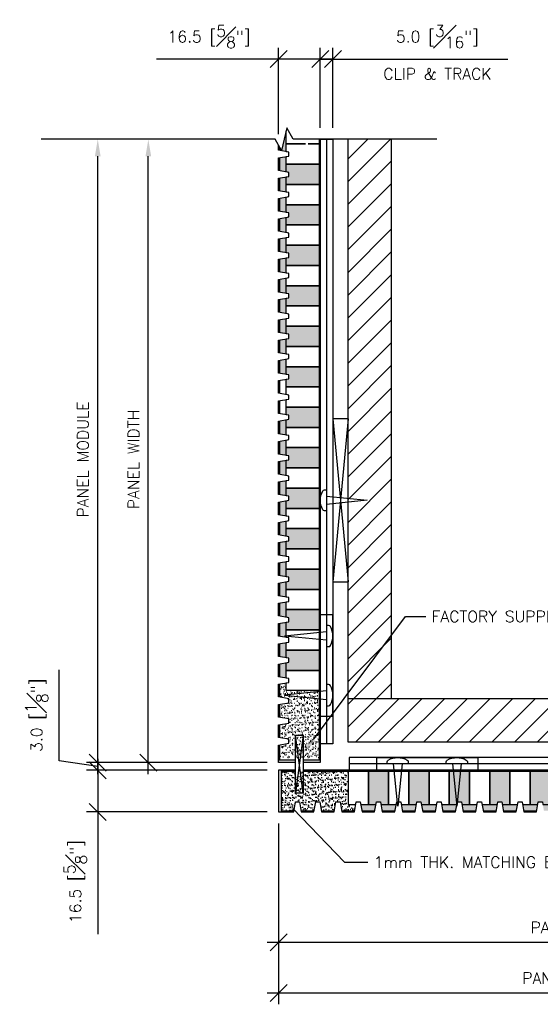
# Model space of a CAD drawing. Header units: millimetres. Extents: x 0 to 4899, y -1170 to 2102.
# Tile 6 of 15: x 1264 to 1470, y 103 to 492. Entities that reach past the tile are written whole.
import ezdxf
from ezdxf import colors
from ezdxf.entities.mleader import LeaderData, LeaderLine
from ezdxf.math import Vec2, Vec3

# ---------------------------------------------------------------- set-up
doc = ezdxf.new("R2010")
doc.units = ezdxf.units.MM
doc.header["$LTSCALE"] = 15
doc.header["$MEASUREMENT"] = 0
for name, color, linetype in [('1-ARCH', 1, 'Continuous'), ('1-DIM', 4, 'Continuous'), ('1-MOUNT', 155, 'Continuous'), ('1-PANEL', 6, 'Continuous'), ('1-TEXT', 2, 'Continuous')]:
    doc.layers.add(name, color=color, linetype=linetype)
doc.styles.add('TEXT', font='romans.shx')
doc.dimstyles.new('WDIM 1-2', dxfattribs={"dimscale": 2.25, "dimtxt": 2, "dimasz": 3, "dimexe": 2, "dimexo": 2, "dimgap": 1.6, "dimtad": 1, "dimdec": 1, "dimzin": 3, "dimdsep": 46, "dimtxsty": 'TEXT', "dimblk": 'OBLIQUE', "dimcen": 2, "dimdle": 2, "dimclrd": 256, "dimclre": 4, "dimclrt": 2, "dimazin": 0, "dimtfac": 1, "dimtdec": 1, "dimtmove": 0, "dimatfit": 3, "dimfxl": 0, "dimfrac": 2, "dimtolj": 1, "dimtzin": 0, "dimlwd": -1, "dimlwe": -1, "dimarcsym": 0})
pattern_1 = [(45, (-1677.369, 849.739), (-4.490128, 4.490128), [])]
pattern_2 = [(37.5, (-1121.8529, 337.8345), (-0.0629934, 1.9268238), [0, -1.52, 0, -1.7, 0, -1.625]), (7.5, (-1121.853, 337.8345), (1.7697767, 2.822146), [0, -0.82, 0, -1.37, 0, -0.525]), (327.5, (-1123.083, 337.8345), (3.1141419, 0.0056591), [0, -0.5, 0, -1.8, 0, -2.35]), (317.5, (-1123.083, 337.8345), (3.0061266, 0.8776756), [0, -0.25, 0, -1.18, 0, -1.35])]
pattern_3 = [(37.5, (-1101.3902, 337.8345), (-0.0629934, 1.9268238), [0, -1.52, 0, -1.7, 0, -1.625]), (7.5, (-1101.3902, 337.8345), (1.7697767, 2.822146), [0, -0.82, 0, -1.37, 0, -0.525]), (327.5, (-1102.6202, 337.8345), (3.1141419, 0.005659), [0, -0.5, 0, -1.8, 0, -2.35]), (317.5, (-1102.6202, 337.8345), (3.0061266, 0.8776756), [0, -0.25, 0, -1.18, 0, -1.35])]

# ---------------------------------------------------------------- blocks, each defined once
blk = doc.blocks.new('_OBLIQUE')
at = {"color": 0, "linetype": 'ByBlock'}
blk.add_line((-0.5, -0.5), (0.5, 0.5), dxfattribs=at)
blk = doc.blocks.new('*D47')
at = {"layer": '1-DIM', "color": 4, "transparency": 16777216}
for p, q in [((1366.58, 174.25), (1366.58, 122.75)), ((1611.96, 154.12), (1611.96, 122.75))]:
    blk.add_line(p, q, dxfattribs=at)
at = {"layer": '1-DIM', "transparency": 16777216}
blk.add_line((1362.08, 127.25), (1605.21, 127.25), dxfattribs=at)
blk.add_solid([(1605.21, 128.37), (1605.21, 126.12), (1611.96, 127.25)], dxfattribs=at)
at = {"layer": 'DEFPOINTS', "color": 0, "transparency": 16777216}
for p in [(1366.58, 178.75), (1611.96, 158.62), (1611.96, 127.25)]:
    blk.add_point(p, dxfattribs=at)
at = {"layer": '1-DIM', "transparency": 16777216, "xscale": 6.75, "yscale": 6.75, "zscale": 6.75, "rotation": 180}
blk.add_blockref('_OBLIQUE', (1366.58, 127.25), dxfattribs=at)
at = {"layer": '1-DIM', "color": 2, "transparency": 16777216, "insert": (1485.9, 133.1), "char_height": 4.5, "attachment_point": 5, "style": 'TEXT', "bg_fill": 3, "box_fill_scale": 1.25, "bg_fill_color": 256, "bg_fill_true_color": 13158600, "bg_fill_transparency": 0}
blk.add_mtext('\\A1;PANEL WIDTH', dxfattribs=at)
blk = doc.blocks.new('*D48')
at = {"layer": '1-DIM', "color": 4, "transparency": 16777216}
for p, q in [((1366.58, 174.25), (1366.58, 102.75)), ((1611.96, 141.33), (1611.96, 102.75))]:
    blk.add_line(p, q, dxfattribs=at)
at = {"layer": '1-DIM', "transparency": 16777216}
blk.add_line((1362.08, 107.25), (1605.21, 107.25), dxfattribs=at)
blk.add_solid([(1605.21, 108.37), (1605.21, 106.12), (1611.96, 107.25)], dxfattribs=at)
at = {"layer": 'DEFPOINTS', "color": 0, "transparency": 16777216}
for p in [(1366.58, 178.75), (1611.96, 145.83), (1611.96, 107.25)]:
    blk.add_point(p, dxfattribs=at)
at = {"layer": '1-DIM', "transparency": 16777216, "xscale": 6.75, "yscale": 6.75, "zscale": 6.75, "rotation": 180}
blk.add_blockref('_OBLIQUE', (1366.58, 107.25), dxfattribs=at)
at = {"layer": '1-DIM', "color": 2, "transparency": 16777216, "insert": (1485.9, 113.1), "char_height": 4.5, "attachment_point": 5, "style": 'TEXT', "bg_fill": 3, "box_fill_scale": 1.25, "bg_fill_color": 256, "bg_fill_true_color": 13158600, "bg_fill_transparency": 0}
blk.add_mtext('\\A1;PANEL MODULE', dxfattribs=at)
blk = doc.blocks.new('*D49')
at = {"layer": '1-DIM', "color": 4, "transparency": 16777216}
for p, q in [((1341.96, 444.59), (1310.58, 444.59)), ((1362.08, 198.25), (1310.58, 198.25))]:
    blk.add_line(p, q, dxfattribs=at)
at = {"layer": '1-DIM', "transparency": 16777216}
blk.add_line((1315.08, 193.75), (1315.08, 437.84), dxfattribs=at)
blk.add_solid([(1313.96, 437.84), (1316.21, 437.84), (1315.08, 444.59)], dxfattribs=at)
at = {"layer": 'DEFPOINTS', "color": 0, "transparency": 16777216}
for p in [(1315.08, 444.59), (1346.46, 444.59), (1366.58, 198.25)]:
    blk.add_point(p, dxfattribs=at)
at = {"layer": '1-DIM', "transparency": 16777216, "xscale": 6.75, "yscale": 6.75, "zscale": 6.75, "rotation": 270}
blk.add_blockref('_OBLIQUE', (1315.08, 198.25), dxfattribs=at)
at = {"layer": '1-DIM', "color": 2, "transparency": 16777216, "insert": (1309.23, 318.04), "char_height": 4.5, "attachment_point": 5, "rotation": 90, "style": 'TEXT', "bg_fill": 3, "box_fill_scale": 1.25, "bg_fill_color": 256, "bg_fill_true_color": 13158600, "bg_fill_transparency": 0}
blk.add_mtext('\\A1;PANEL WIDTH', dxfattribs=at)
blk = doc.blocks.new('*D50')
at = {"layer": '1-DIM', "color": 4, "transparency": 16777216}
for p, q in [((1329.17, 444.59), (1290.58, 444.59)), ((1362.08, 198.25), (1290.58, 198.25))]:
    blk.add_line(p, q, dxfattribs=at)
at = {"layer": '1-DIM', "transparency": 16777216}
blk.add_line((1295.08, 193.75), (1295.08, 437.84), dxfattribs=at)
blk.add_solid([(1293.96, 437.84), (1296.21, 437.84), (1295.08, 444.59)], dxfattribs=at)
at = {"layer": 'DEFPOINTS', "color": 0, "transparency": 16777216}
for p in [(1295.08, 444.59), (1333.67, 444.59), (1366.58, 198.25)]:
    blk.add_point(p, dxfattribs=at)
at = {"layer": '1-DIM', "transparency": 16777216, "xscale": 6.75, "yscale": 6.75, "zscale": 6.75, "rotation": 270}
blk.add_blockref('_OBLIQUE', (1295.08, 198.25), dxfattribs=at)
at = {"layer": '1-DIM', "color": 2, "transparency": 16777216, "insert": (1289.23, 318.04), "char_height": 4.5, "attachment_point": 5, "rotation": 90, "style": 'TEXT', "bg_fill": 3, "box_fill_scale": 1.25, "bg_fill_color": 256, "bg_fill_true_color": 13158600, "bg_fill_transparency": 0}
blk.add_mtext('\\A1;PANEL MODULE', dxfattribs=at)
blk = doc.blocks.new('*D39')
at = {"layer": '1-DIM', "transparency": 16777216}
for p, q in [((1279.77, 199.02), (1279.77, 234.94)), ((1295.08, 198.25), (1295.08, 205)), ((1295.08, 196.75), (1279.77, 199.02)), ((1295.08, 198.25), (1295.08, 195.25)), ((1295.08, 198.25), (1295.08, 195.25)), ((1295.08, 195.25), (1295.08, 188.5))]:
    blk.add_line(p, q, dxfattribs=at)
at = {"layer": '1-DIM', "color": 4, "transparency": 16777216}
for p, q in [((1362.08, 198.25), (1290.58, 198.25)), ((1362.08, 195.25), (1290.58, 195.25))]:
    blk.add_line(p, q, dxfattribs=at)
at = {"layer": 'DEFPOINTS', "color": 0, "transparency": 16777216}
for p in [(1295.08, 195.25), (1366.58, 198.25), (1366.58, 195.25)]:
    blk.add_point(p, dxfattribs=at)
at = {"layer": '1-DIM', "transparency": 16777216, "xscale": 6.75, "yscale": 6.75, "zscale": 6.75}
for p, rotation in [((1295.08, 198.25), 270), ((1295.08, 195.25), 90)]:
    blk.add_blockref('_OBLIQUE', p, dxfattribs=dict(at, rotation=rotation))
at = {"layer": '1-DIM', "color": 2, "transparency": 16777216, "insert": (1270.92, 216.98), "char_height": 4.5, "attachment_point": 5, "rotation": 90, "style": 'TEXT', "bg_fill": 3, "box_fill_scale": 1.25, "bg_fill_color": 256, "bg_fill_true_color": 13158600, "bg_fill_transparency": 0}
blk.add_mtext('\\A1;3.0 [{\\H1.000000x;\\S1#8;}"]', dxfattribs=at)
blk = doc.blocks.new('*D42')
at = {"layer": '1-DIM', "transparency": 16777216}
for p, q in [((1295.08, 199.75), (1295.08, 178.75)), ((1295.08, 178.75), (1295.08, 130.51))]:
    blk.add_line(p, q, dxfattribs=at)
at = {"layer": '1-DIM', "color": 4, "transparency": 16777216}
for p, q in [((1362.08, 195.25), (1290.58, 195.25)), ((1362.08, 178.75), (1290.58, 178.75))]:
    blk.add_line(p, q, dxfattribs=at)
at = {"layer": 'DEFPOINTS', "color": 0, "transparency": 16777216}
for p in [(1366.58, 195.25), (1295.08, 178.75), (1366.58, 178.75)]:
    blk.add_point(p, dxfattribs=at)
at = {"layer": '1-DIM', "transparency": 16777216, "xscale": 6.75, "yscale": 6.75, "zscale": 6.75}
for p, rotation in [((1295.08, 195.25), 90), ((1295.08, 178.75), 270)]:
    blk.add_blockref('_OBLIQUE', p, dxfattribs=dict(at, rotation=rotation))
at = {"layer": '1-DIM', "color": 2, "transparency": 16777216, "insert": (1286.23, 151.25), "char_height": 4.5, "attachment_point": 5, "rotation": 90, "style": 'TEXT', "bg_fill": 3, "box_fill_scale": 1.25, "bg_fill_color": 256, "bg_fill_true_color": 13158600, "bg_fill_transparency": 0}
blk.add_mtext('\\A1;16.5 [{\\H1.000000x;\\S5#8;}"]', dxfattribs=at)
blk = doc.blocks.new('*D70')
at = {"layer": '1-DIM', "color": 4, "transparency": 16777216}
for p, q in [((1383.08, 449.09), (1383.08, 480.77)), ((1388.08, 449.09), (1388.08, 480.77))]:
    blk.add_line(p, q, dxfattribs=at)
at = {"layer": '1-DIM', "transparency": 16777216}
for p, q in [((1383.08, 476.27), (1376.33, 476.27)), ((1383.08, 476.27), (1388.08, 476.27)), ((1388.08, 476.27), (1457.21, 476.27))]:
    blk.add_line(p, q, dxfattribs=at)
at = {"layer": 'DEFPOINTS', "color": 0, "transparency": 16777216}
for p in [(1388.08, 476.27), (1383.08, 444.59), (1388.08, 444.59)]:
    blk.add_point(p, dxfattribs=at)
at = {"layer": '1-DIM', "transparency": 16777216, "xscale": 6.75, "yscale": 6.75, "zscale": 6.75}
blk.add_blockref('_OBLIQUE', (1383.08, 476.27), dxfattribs=at)
at = {"layer": '1-DIM', "transparency": 16777216, "xscale": 6.75, "yscale": 6.75, "zscale": 6.75, "rotation": 180}
blk.add_blockref('_OBLIQUE', (1388.08, 476.27), dxfattribs=at)
at = {"layer": '1-DIM', "color": 2, "transparency": 16777216, "char_height": 4.5, "attachment_point": 5, "style": 'TEXT', "bg_fill": 3, "box_fill_scale": 1.25, "bg_fill_color": 256, "bg_fill_true_color": 13158600, "bg_fill_transparency": 0}
for s, insert in [('\\A1;5.0 [{\\H1.000000x;\\S3#16;}"]', (1429.4, 485.12)), ('\\A1;CLIP & TRACK', (1429.4, 470.42))]:
    blk.add_mtext(s, dxfattribs=dict(at, insert=insert))
blk = doc.blocks.new('*D71')
at = {"layer": '1-DIM', "color": 4, "transparency": 16777216}
for p, q in [((1366.58, 446.59), (1366.58, 480.77)), ((1383.08, 449.09), (1383.08, 480.77))]:
    blk.add_line(p, q, dxfattribs=at)
at = {"layer": '1-DIM', "transparency": 16777216}
for p, q in [((1366.58, 476.27), (1318.35, 476.27)), ((1387.58, 476.27), (1366.58, 476.27))]:
    blk.add_line(p, q, dxfattribs=at)
at = {"layer": 'DEFPOINTS', "color": 0, "transparency": 16777216}
for p in [(1366.58, 476.27), (1383.08, 444.59), (1366.58, 442.09)]:
    blk.add_point(p, dxfattribs=at)
at = {"layer": '1-DIM', "transparency": 16777216, "xscale": 6.75, "yscale": 6.75, "zscale": 6.75, "rotation": 180}
blk.add_blockref('_OBLIQUE', (1366.58, 476.27), dxfattribs=at)
at = {"layer": '1-DIM', "transparency": 16777216, "xscale": 6.75, "yscale": 6.75, "zscale": 6.75}
blk.add_blockref('_OBLIQUE', (1383.08, 476.27), dxfattribs=at)
at = {"layer": '1-DIM', "color": 2, "transparency": 16777216, "insert": (1339.09, 485.12), "char_height": 4.5, "attachment_point": 5, "style": 'TEXT', "bg_fill": 3, "box_fill_scale": 1.25, "bg_fill_color": 256, "bg_fill_true_color": 13158600, "bg_fill_transparency": 0}
blk.add_mtext('\\A1;16.5 [{\\H1.000000x;\\S5#8;}"]', dxfattribs=at)

msp = doc.modelspace()

# ---------------------------------------------------------------- hatches: boundary and pattern name
at = {"layer": '1-ARCH'}
h = msp.add_hatch(dxfattribs=at)
h.set_pattern_fill('ANSI31', color=8, scale=50.8, style=0)
h.set_pattern_definition(pattern_1)
h.paths.add_polyline_path([(1411.3, 444.59), (1394.12, 444.59), (1394.12, 223.47), (1411.3, 223.47)])
h = msp.add_hatch(dxfattribs=at)
h.set_pattern_fill('ANSI31', color=8, scale=50.8, style=0)
h.set_pattern_definition(pattern_1)
h.paths.add_polyline_path([(1394.12, 223.47), (1394.12, 206.28), (1611.96, 206.28), (1611.96, 223.47)])

# ---------------------------------------------------------------- linework, layer by layer
for p, q in [((1394.12, 206.28), (1394.12, 444.59)), ((1411.3, 223.47), (1411.3, 444.59)), ((1611.96, 223.47), (1394.12, 223.47)), ((1611.96, 206.28), (1394.12, 206.28))]:
    msp.add_line(p, q, dxfattribs=at)
at = {"layer": '1-MOUNT'}
for p, q in [((1385.58, 444.59), (1385.58, 205.73)), ((1385.58, 256.59), (1385.58, 216.59)), ((1385.58, 249.92), (1368.92, 248.25)), ((1385.58, 246.59), (1368.92, 248.25)), ((1385.58, 226.59), (1368.92, 224.92)), ((1368.92, 224.92), (1385.58, 223.25)), ((1376.33, 209.13), (1373.33, 186.13)), ((1376.33, 186.13), (1373.33, 209.13)), ((1611.96, 197.75), (1394.53, 197.75)), ((1445.39, 197.75), (1405.39, 197.75)), ((1413.72, 181.08), (1412.05, 197.75)), ((1415.39, 197.75), (1413.72, 181.08)), ((1435.39, 197.75), (1437.05, 181.08)), ((1438.72, 197.75), (1437.05, 181.08))]:
    msp.add_line(p, q, dxfattribs=at)
at = {"layer": '1-MOUNT', "color": 8}
for p, q in [((1394.12, 334.08), (1388.08, 269.68)), ((1388.08, 334.08), (1394.12, 269.68))]:
    msp.add_line(p, q, dxfattribs=at)
at = {"layer": '1-MOUNT'}
for points in [[(1383.08, 205.73), (1383.08, 444.59), (1388.08, 444.59), (1388.08, 205.73), (1383.08, 205.73)], [(1385.58, 303.58), (1401.66, 301.92), (1385.58, 300.25)], [(1611.96, 200.25), (1394.53, 200.25), (1394.53, 195.25)], [(1394.53, 195.25), (1611.96, 195.25)]]:
    msp.add_lwpolyline(points, dxfattribs=at)
for points in [[(1394.12, 334.08), (1388.08, 334.08), (1388.08, 269.68), (1394.12, 269.68)], [(1383.08, 256.59), (1383.08, 216.59), (1388.08, 216.59), (1388.08, 256.59)], [(1376.33, 209.13), (1376.33, 186.13), (1373.33, 186.13), (1373.33, 209.13)], [(1445.39, 195.25), (1405.39, 195.25), (1405.39, 200.25), (1445.39, 200.25)]]:
    msp.add_lwpolyline(points, close=True, dxfattribs=at)
for points in [[(1385.58, 297.75), (1384.8, 297.75, -0.269542), (1384.08, 298.17, -0.264767), (1384.08, 305.66, -0.269542), (1384.8, 306.08), (1385.58, 306.08)], [(1385.58, 244.09), (1386.37, 244.09, 0.269542), (1387.09, 244.51, 0.264767), (1387.09, 252, 0.269542), (1386.37, 252.42), (1385.58, 252.42)], [(1385.58, 220.75), (1386.37, 220.75, 0.269542), (1387.09, 221.17, 0.264767), (1387.09, 228.66, 0.269542), (1386.37, 229.09), (1385.58, 229.09)], [(1409.55, 197.75), (1409.55, 198.53, -0.269542), (1409.97, 199.26, -0.264767), (1417.46, 199.26, -0.269542), (1417.89, 198.53), (1417.89, 197.75)], [(1432.89, 197.75), (1432.89, 198.53, -0.269542), (1433.31, 199.26, -0.264767), (1440.8, 199.26, -0.269542), (1441.22, 198.53), (1441.22, 197.75)]]:
    msp.add_lwpolyline(points, format="xyb", dxfattribs=at)
at = {"layer": '1-PANEL'}
msp.add_line((1383.08, 199.25), (1376.33, 199.25), dxfattribs=at)
for points in [[(1377.21, 442.72), (1369.58, 442.72), (1369.58, 447.74)], [(1383.08, 444.59), (1383.08, 198.25), (1376.33, 198.25)], [(1382.58, 444.59), (1382.58, 199.25)], [(1382.58, 434.72), (1369.58, 434.72), (1369.58, 437.73), (1370.58, 437.91), (1370.58, 439.51), (1369.58, 439.68), (1369.58, 442.72), (1377.21, 442.72)], [(1378.27, 442.72), (1382.58, 442.72)], [(1382.58, 442.72), (1378.27, 442.72)], [(1382.58, 426.72), (1369.58, 426.72), (1369.58, 429.73), (1370.58, 429.91), (1370.58, 431.51), (1369.58, 431.68), (1369.58, 434.72), (1382.58, 434.72)], [(1382.58, 418.72), (1369.58, 418.72), (1369.58, 421.73), (1370.58, 421.91), (1370.58, 423.51), (1369.58, 423.68), (1369.58, 426.72), (1382.58, 426.72)], [(1382.58, 410.72), (1369.58, 410.72), (1369.58, 413.73), (1370.58, 413.91), (1370.58, 415.51), (1369.58, 415.68), (1369.58, 418.72), (1382.58, 418.72)], [(1382.58, 402.72), (1369.58, 402.72), (1369.58, 405.73), (1370.58, 405.91), (1370.58, 407.51), (1369.58, 407.68), (1369.58, 410.72), (1382.58, 410.72)], [(1382.58, 394.72), (1369.58, 394.72), (1369.58, 397.73), (1370.58, 397.91), (1370.58, 399.51), (1369.58, 399.68), (1369.58, 402.72), (1382.58, 402.72)], [(1382.58, 386.72), (1369.58, 386.72), (1369.58, 389.73), (1370.58, 389.91), (1370.58, 391.51), (1369.58, 391.68), (1369.58, 394.72), (1382.58, 394.72)], [(1382.58, 378.72), (1369.58, 378.72), (1369.58, 381.73), (1370.58, 381.91), (1370.58, 383.51), (1369.58, 383.68), (1369.58, 386.72), (1382.58, 386.72)], [(1382.58, 370.72), (1369.58, 370.72), (1369.58, 373.73), (1370.58, 373.91), (1370.58, 375.51), (1369.58, 375.68), (1369.58, 378.72), (1382.58, 378.72)], [(1382.58, 362.72), (1369.58, 362.72), (1369.58, 365.73), (1370.58, 365.91), (1370.58, 367.51), (1369.58, 367.68), (1369.58, 370.72), (1382.58, 370.72)], [(1382.58, 354.72), (1369.58, 354.72), (1369.58, 357.73), (1370.58, 357.91), (1370.58, 359.51), (1369.58, 359.68), (1369.58, 362.72), (1382.58, 362.72)], [(1382.58, 346.72), (1369.58, 346.72), (1369.58, 349.73), (1370.58, 349.91), (1370.58, 351.51), (1369.58, 351.68), (1369.58, 354.72), (1382.58, 354.72)], [(1382.58, 338.72), (1369.58, 338.72), (1369.58, 341.73), (1370.58, 341.91), (1370.58, 343.51), (1369.58, 343.68), (1369.58, 346.72), (1382.58, 346.72)], [(1382.58, 330.72), (1369.58, 330.72), (1369.58, 333.73), (1370.58, 333.91), (1370.58, 335.51), (1369.58, 335.68), (1369.58, 338.72), (1382.58, 338.72)], [(1382.58, 322.72), (1369.58, 322.72), (1369.58, 325.73), (1370.58, 325.91), (1370.58, 327.51), (1369.58, 327.68), (1369.58, 330.72), (1382.58, 330.72)], [(1382.58, 314.72), (1369.58, 314.72), (1369.58, 317.73), (1370.58, 317.91), (1370.58, 319.51), (1369.58, 319.68), (1369.58, 322.72), (1382.58, 322.72)], [(1382.58, 306.72), (1369.58, 306.72), (1369.58, 309.73), (1370.58, 309.91), (1370.58, 311.51), (1369.58, 311.68), (1369.58, 314.72), (1382.58, 314.72)], [(1382.58, 298.72), (1369.58, 298.72), (1369.58, 301.73), (1370.58, 301.91), (1370.58, 303.51), (1369.58, 303.68), (1369.58, 306.72), (1382.58, 306.72)], [(1382.58, 290.72), (1369.58, 290.72), (1369.58, 293.73), (1370.58, 293.91), (1370.58, 295.51), (1369.58, 295.68), (1369.58, 298.72), (1382.58, 298.72)], [(1382.58, 282.72), (1369.58, 282.72), (1369.58, 285.73), (1370.58, 285.91), (1370.58, 287.51), (1369.58, 287.68), (1369.58, 290.72), (1382.58, 290.72)], [(1382.58, 274.72), (1369.58, 274.72), (1369.58, 277.73), (1370.58, 277.91), (1370.58, 279.51), (1369.58, 279.68), (1369.58, 282.72), (1382.58, 282.72)], [(1382.58, 266.72), (1369.58, 266.72), (1369.58, 269.73), (1370.58, 269.91), (1370.58, 271.51), (1369.58, 271.68), (1369.58, 274.72), (1382.58, 274.72)], [(1382.58, 258.72), (1369.58, 258.72), (1369.58, 261.73), (1370.58, 261.91), (1370.58, 263.51), (1369.58, 263.68), (1369.58, 266.72), (1382.58, 266.72)], [(1382.58, 250.72), (1369.58, 250.72), (1369.58, 253.73), (1370.58, 253.91), (1370.58, 255.51), (1369.58, 255.68), (1369.58, 258.72), (1382.58, 258.72)], [(1382.58, 242.72), (1369.58, 242.72), (1369.58, 245.73), (1370.58, 245.91), (1370.58, 247.51), (1369.58, 247.68), (1369.58, 250.72), (1382.58, 250.72)], [(1382.58, 234.72), (1369.58, 234.72), (1369.58, 237.73), (1370.58, 237.91), (1370.58, 239.51), (1369.58, 239.68), (1369.58, 242.72), (1382.58, 242.72)], [(1382.58, 226.72), (1369.58, 226.72), (1369.58, 229.73), (1370.58, 229.91), (1370.58, 231.51), (1369.58, 231.68), (1369.58, 234.72), (1382.58, 234.72)], [(1611.96, 195.25), (1376.33, 195.25)], [(1611.96, 194.75), (1376.33, 194.75)], [(1394.09, 194.75), (1394.09, 181.75), (1397.1, 181.75), (1397.28, 182.75), (1398.88, 182.75), (1399.06, 181.75), (1402.09, 181.75), (1402.09, 194.75)], [(1402.09, 194.75), (1402.09, 181.75), (1405.1, 181.75), (1405.28, 182.75), (1406.88, 182.75), (1407.06, 181.75), (1410.09, 181.75), (1410.09, 194.75)], [(1410.09, 194.75), (1410.09, 181.75), (1413.1, 181.75), (1413.28, 182.75), (1414.88, 182.75), (1415.06, 181.75), (1418.09, 181.75), (1418.09, 194.75)], [(1418.09, 194.75), (1418.09, 181.75), (1421.1, 181.75), (1421.28, 182.75), (1422.88, 182.75), (1423.06, 181.75), (1426.09, 181.75), (1426.09, 194.75)], [(1426.09, 194.75), (1426.09, 181.75), (1429.1, 181.75), (1429.28, 182.75), (1430.88, 182.75), (1431.06, 181.75), (1434.09, 181.75), (1434.09, 194.75)], [(1434.09, 194.75), (1434.09, 181.75), (1437.1, 181.75), (1437.28, 182.75), (1438.88, 182.75), (1439.06, 181.75), (1442.09, 181.75), (1442.09, 194.75)], [(1442.09, 194.75), (1442.09, 181.75), (1445.1, 181.75), (1445.28, 182.75), (1446.88, 182.75), (1447.06, 181.75), (1450.09, 181.75), (1450.09, 194.75)], [(1450.09, 194.75), (1450.09, 181.75), (1453.1, 181.75), (1453.28, 182.75), (1454.88, 182.75), (1455.06, 181.75), (1458.09, 181.75), (1458.09, 194.75)], [(1458.09, 194.75), (1458.09, 181.75), (1461.1, 181.75), (1461.28, 182.75), (1462.88, 182.75), (1463.06, 181.75), (1466.09, 181.75), (1466.09, 194.75)], [(1466.09, 194.75), (1466.09, 181.75), (1469.1, 181.75), (1469.28, 182.75), (1470.88, 182.75), (1471.06, 181.75), (1474.09, 181.75), (1474.09, 194.75)]]:
    msp.add_lwpolyline(points, dxfattribs=at)

# ---------------------------------------------------------------- dimensions: what is measured, and where the dimension line sits
at = {"layer": '1-DIM'}
dim = msp.add_linear_dim(base=(1315.08, 444.59), p1=(1366.58, 198.25), p2=(1346.46, 444.59), angle=90, text='PANEL WIDTH', dimstyle='WDIM 1-2', override={"dimblk1": 'OBLIQUE', "dimsah": 1}, dxfattribs=at)
dim.commit()
dim.dimension.update_dxf_attribs({"geometry": '*D49', "text_midpoint": (1309.23, 318.04)})
dim = msp.add_linear_dim(base=(1611.96, 127.25), p1=(1366.58, 178.75), p2=(1611.96, 158.62), text='PANEL WIDTH', dimstyle='WDIM 1-2', override={"dimblk1": 'OBLIQUE', "dimsah": 1}, dxfattribs=at)
dim.commit()
dim.dimension.update_dxf_attribs({"geometry": '*D47', "text_midpoint": (1485.9, 133.1)})

# ---------------------------------------------------------------- leaders
at = {"layer": '1-TEXT'}
ml = msp.add_multileader_mtext('Standard', dxfattribs=at)
ml.set_content('\\pxt21;FACTORY SUPPLIED MATCHING VENEER SPLINE', color=256, style='TEXT')
ml.set_leader_properties(color=4, linetype='ByLayer', lineweight=-1)
ml.build(insert=Vec2(0, 0))
ml.multileader.update_dxf_attribs({"dogleg_length": 0.36, "arrow_head_size": 6.75, "scale": 2.25})
ctx = ml.context
ctx.base_point, ctx.scale, ctx.char_height, ctx.arrow_head_size, ctx.landing_gap_size, ctx.plane_origin = Vec3(1424.87, 256), 2.25, 4.5, 6.75, 2.25, Vec3(1241.7, 326.55)
notes = []
notes.append((ctx, [(0, (1, 1, 0), (1416.81, 256), (1, 0), 8.06, [(0, [(1376.33, 201.97)], 0, [])])]))
ctx.mtext.insert, ctx.mtext.width, ctx.mtext.flow_direction = Vec3(1427.12, 258.25), 67.5281, 5
for ctx, leaders in notes:
    for number, flags, end, landing, length, lines in leaders:
        leader = LeaderData()
        leader.index, (leader.has_last_leader_line, leader.has_dogleg_vector, leader.attachment_direction) = number, flags
        leader.last_leader_point, leader.dogleg_vector, leader.dogleg_length = Vec3(end), Vec3(landing), length
        for number, points, colour, breaks in lines:
            line = LeaderLine()
            line.index, line.vertices, line.color, line.breaks = number, Vec3.list(points), colors.encode_raw_color(colour), breaks
            leader.lines.append(line)
        ctx.leaders.append(leader)

# ---------------------------------------------------------------- next in the draw order: dimensions: what is measured, and where the dimension line sits
at = {"layer": '1-DIM'}
dim = msp.add_linear_dim(base=(1295.08, 444.59), p1=(1366.58, 198.25), p2=(1333.67, 444.59), angle=90, text='PANEL MODULE', dimstyle='WDIM 1-2', override={"dimblk1": 'OBLIQUE', "dimsah": 1}, dxfattribs=at)
dim.commit()
dim.dimension.update_dxf_attribs({"geometry": '*D50', "text_midpoint": (1289.23, 318.04)})
dim = msp.add_linear_dim(base=(1611.96, 107.25), p1=(1366.58, 178.75), p2=(1611.96, 145.83), text='PANEL MODULE', dimstyle='WDIM 1-2', override={"dimblk1": 'OBLIQUE', "dimsah": 1}, dxfattribs=at)
dim.commit()
dim.dimension.update_dxf_attribs({"geometry": '*D48', "text_midpoint": (1485.9, 113.1)})

# ---------------------------------------------------------------- next in the draw order: hatches: boundary and pattern name
at = {"layer": '1-PANEL'}
h = msp.add_hatch(dxfattribs=at)
h.set_pattern_fill('AR-SAND', color=8)
h.set_pattern_definition(pattern_3)
h.paths.add_polyline_path([(1382.58, 354.72), (1382.58, 346.72), (1369.58, 346.72), (1369.58, 349.73), (1370.58, 349.91), (1370.58, 351.51), (1369.58, 351.68), (1369.58, 354.72)])
h.paths.add_polyline_path([(1382.58, 370.72), (1382.58, 362.72), (1369.58, 362.72), (1369.58, 365.73), (1370.58, 365.91), (1370.58, 367.51), (1369.58, 367.68), (1369.58, 370.72)])
h.paths.add_polyline_path([(1382.58, 386.72), (1382.58, 378.72), (1369.58, 378.72), (1369.58, 381.73), (1370.58, 381.91), (1370.58, 383.51), (1369.58, 383.68), (1369.58, 386.72)])
h.paths.add_polyline_path([(1382.58, 402.72), (1382.58, 394.72), (1369.58, 394.72), (1369.58, 397.73), (1370.58, 397.91), (1370.58, 399.51), (1369.58, 399.68), (1369.58, 402.72)])
h.paths.add_polyline_path([(1382.58, 418.72), (1382.58, 410.72), (1369.58, 410.72), (1369.58, 413.73), (1370.58, 413.91), (1370.58, 415.51), (1369.58, 415.68), (1369.58, 418.72)])
h.paths.add_polyline_path([(1382.58, 434.72), (1382.58, 426.72), (1369.58, 426.72), (1369.58, 429.73), (1370.58, 429.91), (1370.58, 431.51), (1369.58, 431.68), (1369.58, 434.72)])
h.paths.add_polyline_path([(1369.58, 437.73), (1369.58, 434.72), (1369.58, 431.68), (1367.08, 432.12), (1367.08, 437.29)])
h.paths.add_polyline_path([(1369.58, 429.73), (1369.58, 426.72), (1369.58, 423.68), (1367.08, 424.12), (1367.08, 429.29)])
h.paths.add_polyline_path([(1369.58, 421.73), (1369.58, 418.72), (1369.58, 415.68), (1367.08, 416.12), (1367.08, 421.29)])
h.paths.add_polyline_path([(1369.58, 413.73), (1369.58, 410.72), (1369.58, 407.68), (1367.08, 408.12), (1367.08, 413.29)])
h.paths.add_polyline_path([(1369.58, 405.73), (1369.58, 402.72), (1369.58, 399.68), (1367.08, 400.12), (1367.08, 405.29)])
h.paths.add_polyline_path([(1369.58, 397.73), (1369.58, 394.72), (1369.58, 391.68), (1367.08, 392.12), (1367.08, 397.29)])
h.paths.add_polyline_path([(1369.58, 389.73), (1369.58, 386.72), (1369.58, 383.68), (1367.08, 384.12), (1367.08, 389.29)])
h.paths.add_polyline_path([(1369.58, 381.73), (1369.58, 378.72), (1369.58, 375.68), (1367.08, 376.12), (1367.08, 381.29)])
h.paths.add_polyline_path([(1369.58, 373.73), (1369.58, 370.72), (1369.58, 367.68), (1367.08, 368.12), (1367.08, 373.29)])
h.paths.add_polyline_path([(1369.58, 365.73), (1369.58, 362.72), (1369.58, 359.68), (1367.08, 360.12), (1367.08, 365.29)])
h.paths.add_polyline_path([(1369.58, 357.73), (1369.58, 354.72), (1369.58, 351.68), (1367.08, 352.12), (1367.08, 357.29)])
h.paths.add_polyline_path([(1367.69, 440.14), (1367.08, 441.21), (1367.08, 440.12), (1369.58, 439.68), (1369.58, 444.59), (1368.8, 444.59)])
h = msp.add_hatch(dxfattribs=at)
h.set_pattern_fill('AR-SAND', color=8)
h.set_pattern_definition(pattern_2)
h.paths.add_polyline_path([(1410.09, 194.75), (1402.09, 194.75), (1402.09, 181.75), (1405.1, 181.75), (1405.28, 182.75), (1406.88, 182.75), (1407.06, 181.75), (1410.09, 181.75)])
h.paths.add_polyline_path([(1426.09, 194.75), (1418.09, 194.75), (1418.09, 181.75), (1421.1, 181.75), (1421.28, 182.75), (1422.88, 182.75), (1423.06, 181.75), (1426.09, 181.75)])
h.paths.add_polyline_path([(1442.09, 194.75), (1434.09, 194.75), (1434.09, 181.75), (1437.1, 181.75), (1437.28, 182.75), (1438.88, 182.75), (1439.06, 181.75), (1442.09, 181.75)])
h.paths.add_polyline_path([(1458.09, 194.75), (1450.09, 194.75), (1450.09, 181.75), (1453.1, 181.75), (1453.28, 182.75), (1454.88, 182.75), (1455.06, 181.75), (1458.09, 181.75)])
h.paths.add_polyline_path([(1474.09, 194.75), (1466.09, 194.75), (1466.09, 181.75), (1469.1, 181.75), (1469.28, 182.75), (1470.88, 182.75), (1471.06, 181.75), (1474.09, 181.75)])
h.paths.add_polyline_path([(1490.09, 194.75), (1482.09, 194.75), (1482.09, 181.75), (1485.1, 181.75), (1485.28, 182.75), (1486.88, 182.75), (1487.06, 181.75), (1490.09, 181.75)])
h.paths.add_polyline_path([(1506.09, 194.75), (1498.09, 194.75), (1498.09, 181.75), (1501.1, 181.75), (1501.28, 182.75), (1502.88, 182.75), (1503.06, 181.75), (1506.09, 181.75)])
h.paths.add_polyline_path([(1501.1, 181.75), (1498.09, 181.75), (1495.06, 181.75), (1495.5, 179.25), (1500.66, 179.25)])
h.paths.add_polyline_path([(1493.1, 181.75), (1490.09, 181.75), (1487.06, 181.75), (1487.5, 179.25), (1492.66, 179.25)])
h.paths.add_polyline_path([(1485.1, 181.75), (1482.09, 181.75), (1479.06, 181.75), (1479.5, 179.25), (1484.66, 179.25)])
h.paths.add_polyline_path([(1477.1, 181.75), (1474.09, 181.75), (1471.06, 181.75), (1471.5, 179.25), (1476.66, 179.25)])
h.paths.add_polyline_path([(1469.1, 181.75), (1466.09, 181.75), (1463.06, 181.75), (1463.5, 179.25), (1468.66, 179.25)])
h.paths.add_polyline_path([(1461.1, 181.75), (1458.09, 181.75), (1455.06, 181.75), (1455.5, 179.25), (1460.66, 179.25)])
h.paths.add_polyline_path([(1453.1, 181.75), (1450.09, 181.75), (1447.06, 181.75), (1447.5, 179.25), (1452.66, 179.25)])
h.paths.add_polyline_path([(1445.1, 181.75), (1442.09, 181.75), (1439.06, 181.75), (1439.5, 179.25), (1444.66, 179.25)])
h.paths.add_polyline_path([(1437.1, 181.75), (1434.09, 181.75), (1431.06, 181.75), (1431.5, 179.25), (1436.66, 179.25)])
h.paths.add_polyline_path([(1429.1, 181.75), (1426.09, 181.75), (1423.06, 181.75), (1423.5, 179.25), (1428.66, 179.25)])
h.paths.add_polyline_path([(1421.1, 181.75), (1418.09, 181.75), (1415.06, 181.75), (1415.5, 179.25), (1420.66, 179.25)])
h.paths.add_polyline_path([(1413.1, 181.75), (1410.09, 181.75), (1407.06, 181.75), (1407.5, 179.25), (1412.66, 179.25)])
h.paths.add_polyline_path([(1405.1, 181.75), (1402.09, 181.75), (1399.06, 181.75), (1399.5, 179.25), (1404.66, 179.25)])

# ---------------------------------------------------------------- next in the draw order: linework, layer by layer
at = {"layer": '1-DIM'}
msp.add_lwpolyline([(1429.18, 444.59), (1372.41, 444.59), (1369.91, 449.04), (1367.69, 440.14), (1365.18, 444.59), (1272.66, 444.59)], dxfattribs=at)
at = {"layer": '1-PANEL'}
for points in [[(1367.08, 440.12), (1367.08, 441.21)], [(1367.08, 432.12), (1367.08, 437.29)], [(1367.08, 424.12), (1367.08, 429.29)], [(1367.08, 416.12), (1367.08, 421.29)], [(1367.08, 408.12), (1367.08, 413.29)], [(1367.08, 400.12), (1367.08, 405.29)], [(1367.08, 392.12), (1367.08, 397.29)], [(1367.08, 384.12), (1367.08, 389.29)], [(1367.08, 376.12), (1367.08, 381.29)], [(1367.08, 368.12), (1367.08, 373.29)], [(1367.08, 360.12), (1367.08, 365.29)], [(1367.08, 352.12), (1367.08, 357.29)], [(1367.08, 344.12), (1367.08, 349.29)], [(1367.08, 336.12), (1367.08, 341.29)], [(1367.08, 328.12), (1367.08, 333.29)], [(1367.08, 320.12), (1367.08, 325.29)], [(1367.08, 312.12), (1367.08, 317.29)], [(1367.08, 304.12), (1367.08, 309.29)], [(1367.08, 296.12), (1367.08, 301.29)], [(1367.08, 288.12), (1367.08, 293.29)], [(1367.08, 280.12), (1367.08, 285.29)], [(1367.08, 272.12), (1367.08, 277.29)], [(1367.08, 264.12), (1367.08, 269.29)], [(1367.08, 256.12), (1367.08, 261.29)], [(1367.08, 248.12), (1367.08, 253.29)], [(1367.08, 240.12), (1367.08, 245.29)], [(1375.5, 179.25), (1380.66, 179.25)], [(1383.5, 179.25), (1388.66, 179.25)], [(1391.5, 179.25), (1396.66, 179.25)], [(1399.5, 179.25), (1404.66, 179.25)], [(1407.5, 179.25), (1412.66, 179.25)], [(1415.5, 179.25), (1420.66, 179.25)], [(1423.5, 179.25), (1428.66, 179.25)], [(1431.5, 179.25), (1436.66, 179.25)], [(1439.5, 179.25), (1444.66, 179.25)], [(1447.5, 179.25), (1452.66, 179.25)], [(1455.5, 179.25), (1460.66, 179.25)], [(1463.5, 179.25), (1468.66, 179.25)]]:
    msp.add_lwpolyline(points, dxfattribs=at)

# ---------------------------------------------------------------- next in the draw order: dimensions: what is measured, and where the dimension line sits
at = {"layer": '1-DIM'}
dim = msp.add_linear_dim(base=(1295.08, 195.25), p1=(1366.58, 198.25), p2=(1366.58, 195.25), angle=90, dimstyle='WDIM 1-2', override={"dimtmove": 1}, dxfattribs=at)
dim.commit()
dim.dimension.update_dxf_attribs({"geometry": '*D39', "text_midpoint": (1279.77, 202.62), "dimtype": 160})

# ---------------------------------------------------------------- next in the draw order: hatches: boundary and pattern name
at = {"layer": '1-PANEL'}
h = msp.add_hatch(dxfattribs=at)
h.set_pattern_fill('AR-SAND', color=8)
h.set_pattern_definition(pattern_3)
h.paths.add_polyline_path([(1382.58, 242.72), (1382.58, 234.72), (1369.58, 234.72), (1369.58, 237.73), (1370.58, 237.91), (1370.58, 239.51), (1369.58, 239.68), (1369.58, 242.72)])
h.paths.add_polyline_path([(1382.58, 258.72), (1382.58, 250.72), (1369.58, 250.72), (1369.58, 253.73), (1370.58, 253.91), (1370.58, 255.51), (1369.58, 255.68), (1369.58, 258.72)])
h.paths.add_polyline_path([(1382.58, 274.72), (1382.58, 266.72), (1369.58, 266.72), (1369.58, 269.73), (1370.58, 269.91), (1370.58, 271.51), (1369.58, 271.68), (1369.58, 274.72)])
h.paths.add_polyline_path([(1382.58, 290.72), (1382.58, 282.72), (1369.58, 282.72), (1369.58, 285.73), (1370.58, 285.91), (1370.58, 287.51), (1369.58, 287.68), (1369.58, 290.72)])
h.paths.add_polyline_path([(1382.58, 306.72), (1382.58, 298.72), (1369.58, 298.72), (1369.58, 301.73), (1370.58, 301.91), (1370.58, 303.51), (1369.58, 303.68), (1369.58, 306.72)])
h.paths.add_polyline_path([(1382.58, 322.72), (1382.58, 314.72), (1369.58, 314.72), (1369.58, 317.73), (1370.58, 317.91), (1370.58, 319.51), (1369.58, 319.68), (1369.58, 322.72)])
h.paths.add_polyline_path([(1382.58, 338.72), (1382.58, 330.72), (1369.58, 330.72), (1369.58, 333.73), (1370.58, 333.91), (1370.58, 335.51), (1369.58, 335.68), (1369.58, 338.72)])
h.paths.add_polyline_path([(1369.58, 333.73), (1369.58, 330.72), (1369.58, 327.68), (1367.08, 328.12), (1367.08, 333.29)])
h.paths.add_polyline_path([(1369.58, 325.73), (1369.58, 322.72), (1369.58, 319.68), (1367.08, 320.12), (1367.08, 325.29)])
h.paths.add_polyline_path([(1369.58, 317.73), (1369.58, 314.72), (1369.58, 311.68), (1367.08, 312.12), (1367.08, 317.29)])
h.paths.add_polyline_path([(1369.58, 309.73), (1369.58, 306.72), (1369.58, 303.68), (1367.08, 304.12), (1367.08, 309.29)])
h.paths.add_polyline_path([(1369.58, 301.73), (1369.58, 298.72), (1369.58, 295.68), (1367.08, 296.12), (1367.08, 301.29)])
h.paths.add_polyline_path([(1369.58, 293.73), (1369.58, 290.72), (1369.58, 287.68), (1367.08, 288.12), (1367.08, 293.29)])
h.paths.add_polyline_path([(1369.58, 285.73), (1369.58, 282.72), (1369.58, 279.68), (1367.08, 280.12), (1367.08, 285.29)])
h.paths.add_polyline_path([(1369.58, 277.73), (1369.58, 274.72), (1369.58, 271.68), (1367.08, 272.12), (1367.08, 277.29)])
h.paths.add_polyline_path([(1369.58, 269.73), (1369.58, 266.72), (1369.58, 263.68), (1367.08, 264.12), (1367.08, 269.29)])
h.paths.add_polyline_path([(1369.58, 261.73), (1369.58, 258.72), (1369.58, 255.68), (1367.08, 256.12), (1367.08, 261.29)])
h.paths.add_polyline_path([(1369.58, 253.73), (1369.58, 250.72), (1369.58, 247.68), (1367.08, 248.12), (1367.08, 253.29)])
h.paths.add_polyline_path([(1369.58, 245.73), (1369.58, 242.72), (1369.58, 239.68), (1367.08, 240.12), (1367.08, 245.29)])
h.paths.add_polyline_path([(1369.58, 237.73), (1369.58, 234.72), (1369.58, 231.68), (1367.08, 232.12), (1367.08, 237.29)])

# ---------------------------------------------------------------- next in the draw order: linework, layer by layer
for points in [[(1367.08, 232.12), (1367.08, 237.29)], [(1367.08, 224.12), (1367.08, 229.29)], [(1367.08, 216.12), (1367.08, 221.29)], [(1367.08, 208.12), (1367.08, 213.29)]]:
    msp.add_lwpolyline(points, dxfattribs=at)

# ---------------------------------------------------------------- next in the draw order: dimensions: what is measured, and where the dimension line sits
at = {"layer": '1-DIM'}
dim = msp.add_linear_dim(base=(1388.08, 476.27), p1=(1383.08, 444.59), p2=(1388.08, 444.59), angle=180, text='<>\\XCLIP & TRACK', dimstyle='WDIM 1-2', dxfattribs=at)
dim.commit()
dim.dimension.update_dxf_attribs({"geometry": '*D70', "text_midpoint": (1429.4, 476.27)})
dim = msp.add_linear_dim(base=(1295.08, 178.75), p1=(1366.58, 195.25), p2=(1366.58, 178.75), angle=90, dimstyle='WDIM 1-2', dxfattribs=at)
dim.commit()
dim.dimension.update_dxf_attribs({"geometry": '*D42', "text_midpoint": (1286.23, 151.25)})

# ---------------------------------------------------------------- next in the draw order: hatches: boundary and pattern name
at = {"layer": '1-PANEL'}
h = msp.add_hatch(dxfattribs=at)
h.set_pattern_fill('AR-SAND', color=8)
h.set_pattern_definition(pattern_3)
h.paths.add_polyline_path([(1370.58, 213.91), (1367.08, 213.29), (1367.08, 208.12), (1370.58, 207.51), (1370.58, 205.91), (1367.08, 205.29), (1367.08, 200.21), (1382.58, 200.21), (1382.58, 226.72), (1369.58, 226.72), (1369.58, 229.73), (1367.08, 229.29), (1367.08, 224.12), (1370.58, 223.51), (1370.58, 221.91), (1367.08, 221.29), (1367.08, 216.12), (1370.58, 215.51)])
h = msp.add_hatch(dxfattribs=at)
h.set_pattern_fill('AR-SAND', color=8)
h.set_pattern_definition(pattern_2)
h.paths.add_polyline_path([(1381.28, 182.75), (1382.88, 182.75), (1383.5, 179.25), (1388.66, 179.25), (1389.28, 182.75), (1390.88, 182.75), (1391.5, 179.25), (1396.66, 179.25), (1397.1, 181.75), (1394.09, 181.75), (1394.09, 194.75), (1367.58, 194.75), (1367.58, 179.25), (1372.66, 179.25), (1373.28, 182.75), (1374.88, 182.75), (1375.5, 179.25), (1380.66, 179.25)])

# ---------------------------------------------------------------- next in the draw order: linework, layer by layer
for p, q in [((1373.33, 199.25), (1366.58, 199.25)), ((1367.58, 195.25), (1367.58, 178.75))]:
    msp.add_line(p, q, dxfattribs=at)
for points in [[(1373.33, 198.25), (1366.58, 198.25), (1366.58, 205.2), (1370.58, 205.91), (1370.58, 207.51), (1366.58, 208.21), (1366.58, 213.2), (1370.58, 213.91), (1370.58, 215.51), (1366.58, 216.21), (1366.58, 221.2), (1370.58, 221.91), (1370.58, 223.51), (1366.58, 224.21), (1366.58, 229.2), (1370.58, 229.91), (1370.58, 231.51), (1366.58, 232.21), (1366.58, 237.2), (1370.58, 237.91), (1370.58, 239.51), (1366.58, 240.21), (1366.58, 245.2), (1370.58, 245.91), (1370.58, 247.51), (1366.58, 248.21), (1366.58, 253.2), (1370.58, 253.91), (1370.58, 255.51), (1366.58, 256.21), (1366.58, 261.2), (1370.58, 261.91), (1370.58, 263.51), (1366.58, 264.21), (1366.58, 269.2), (1370.58, 269.91), (1370.58, 271.51), (1366.58, 272.21), (1366.58, 277.2), (1370.58, 277.91), (1370.58, 279.51), (1366.58, 280.21), (1366.58, 285.2), (1370.58, 285.91), (1370.58, 287.51), (1366.58, 288.21), (1366.58, 293.2), (1370.58, 293.91), (1370.58, 295.51), (1366.58, 296.21), (1366.58, 301.2), (1370.58, 301.91), (1370.58, 303.51), (1366.58, 304.21), (1366.58, 309.2), (1370.58, 309.91), (1370.58, 311.51), (1366.58, 312.21), (1366.58, 317.2), (1370.58, 317.91), (1370.58, 319.51), (1366.58, 320.21), (1366.58, 325.2), (1370.58, 325.91), (1370.58, 327.51), (1366.58, 328.21), (1366.58, 333.2), (1370.58, 333.91), (1370.58, 335.51), (1366.58, 336.21), (1366.58, 341.2), (1370.58, 341.91), (1370.58, 343.51), (1366.58, 344.21), (1366.58, 349.2), (1370.58, 349.91), (1370.58, 351.51), (1366.58, 352.21), (1366.58, 357.2), (1370.58, 357.91), (1370.58, 359.51), (1366.58, 360.21), (1366.58, 365.2), (1370.58, 365.91), (1370.58, 367.51), (1366.58, 368.21), (1366.58, 373.2), (1370.58, 373.91), (1370.58, 375.51), (1366.58, 376.21), (1366.58, 381.2), (1370.58, 381.91), (1370.58, 383.51), (1366.58, 384.21), (1366.58, 389.2), (1370.58, 389.91), (1370.58, 391.51), (1366.58, 392.21), (1366.58, 397.2), (1370.58, 397.91), (1370.58, 399.51), (1366.58, 400.21), (1366.58, 405.2), (1370.58, 405.91), (1370.58, 407.51), (1366.58, 408.21), (1366.58, 413.2), (1370.58, 413.91), (1370.58, 415.51), (1366.58, 416.21), (1366.58, 421.2), (1370.58, 421.91), (1370.58, 423.51), (1366.58, 424.21), (1366.58, 429.2), (1370.58, 429.91), (1370.58, 431.51), (1366.58, 432.21), (1366.58, 437.2), (1370.58, 437.91), (1370.58, 439.51), (1366.58, 440.21), (1366.58, 442.09)], [(1367.09, 199.25), (1367.08, 205.29)], [(1373.33, 195.25), (1366.58, 195.25), (1366.58, 178.75), (1372.57, 178.75), (1373.28, 182.75), (1374.88, 182.75), (1375.58, 178.75), (1380.57, 178.75), (1381.28, 182.75), (1382.88, 182.75), (1383.58, 178.75), (1388.57, 178.75), (1389.28, 182.75), (1390.88, 182.75), (1391.58, 178.75), (1396.57, 178.75), (1397.28, 182.75), (1398.88, 182.75), (1399.58, 178.75), (1404.57, 178.75), (1405.28, 182.75), (1406.88, 182.75), (1407.58, 178.75), (1412.57, 178.75), (1413.28, 182.75), (1414.88, 182.75), (1415.58, 178.75), (1420.57, 178.75), (1421.28, 182.75), (1422.88, 182.75), (1423.58, 178.75), (1428.57, 178.75), (1429.28, 182.75), (1430.88, 182.75), (1431.58, 178.75), (1436.57, 178.75), (1437.28, 182.75), (1438.88, 182.75), (1439.58, 178.75), (1444.57, 178.75), (1445.28, 182.75), (1446.88, 182.75), (1447.58, 178.75), (1452.57, 178.75), (1453.28, 182.75), (1454.88, 182.75), (1455.58, 178.75), (1460.57, 178.75), (1461.28, 182.75), (1462.88, 182.75), (1463.58, 178.75), (1468.57, 178.75), (1469.28, 182.75), (1470.88, 182.75)], [(1373.33, 194.75), (1367.58, 194.75)], [(1367.58, 179.25), (1372.66, 179.25)]]:
    msp.add_lwpolyline(points, dxfattribs=at)

# ---------------------------------------------------------------- next in the draw order: leaders
at = {"layer": '1-TEXT'}
ml = msp.add_multileader_mtext('Standard', dxfattribs=at)
ml.set_content('1mm THK. MATCHING EDGE BAND', color=256, style='TEXT')
ml.set_leader_properties(color=4, linetype='ByLayer', lineweight=-1)
ml.build(insert=Vec2(0, 0))
ml.multileader.update_dxf_attribs({"dogleg_length": 0.36, "arrow_head_size": 6.75, "scale": 2.25})
ctx = ml.context
ctx.base_point, ctx.scale, ctx.char_height, ctx.arrow_head_size, ctx.landing_gap_size, ctx.plane_origin = Vec3(1401.93, 158.89), 2.25, 4.5, 6.75, 2.25, Vec3(1212.29, 193.68)
notes = []
notes.append((ctx, [(0, (1, 1, 0), (1392.61, 158.89), (1, 0), 9.32, [(0, [(1367.58, 184.94)], 0, [])])]))
ctx.mtext.insert, ctx.mtext.width, ctx.mtext.flow_direction = Vec3(1404.18, 161.14), 72.0028, 5
for ctx, leaders in notes:
    for number, flags, end, landing, length, lines in leaders:
        leader = LeaderData()
        leader.index, (leader.has_last_leader_line, leader.has_dogleg_vector, leader.attachment_direction) = number, flags
        leader.last_leader_point, leader.dogleg_vector, leader.dogleg_length = Vec3(end), Vec3(landing), length
        for number, points, colour, breaks in lines:
            line = LeaderLine()
            line.index, line.vertices, line.color, line.breaks = number, Vec3.list(points), colors.encode_raw_color(colour), breaks
            leader.lines.append(line)
        ctx.leaders.append(leader)

# ---------------------------------------------------------------- next in the draw order: dimensions: what is measured, and where the dimension line sits
at = {"layer": '1-DIM'}
dim = msp.add_linear_dim(base=(1366.58, 476.27), p1=(1383.08, 444.59), p2=(1366.58, 442.09), angle=180, dimstyle='WDIM 1-2', dxfattribs=at)
dim.commit()
dim.dimension.update_dxf_attribs({"geometry": '*D71', "text_midpoint": (1339.09, 485.12)})

doc.saveas('drawing.dxf')
